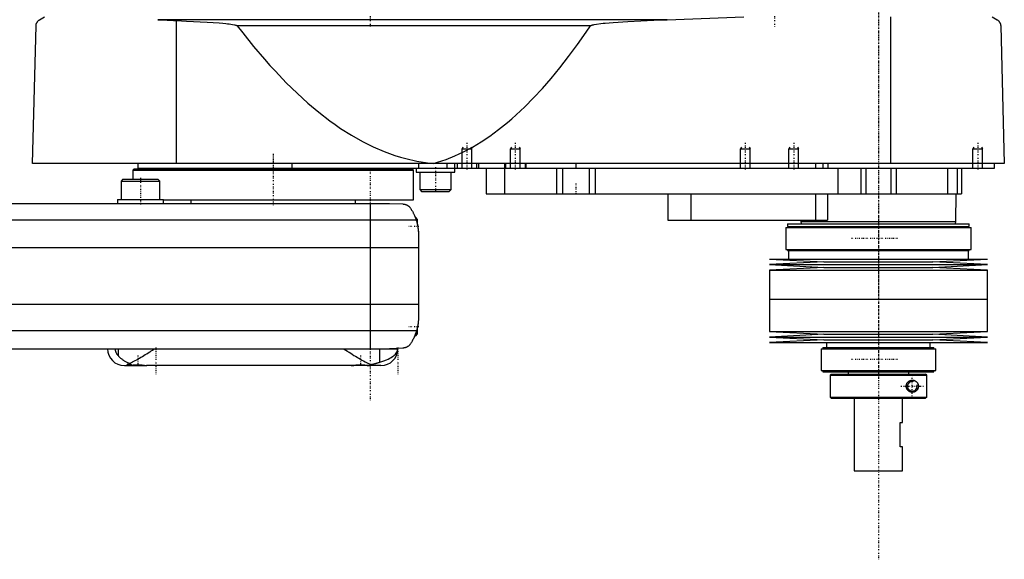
# Model space of a CAD drawing. Extents: x -174 to 502, y -147 to 655.
# Tile 2 of 4: x 95 to 502, y -147 to 76. Entities that reach past the tile are written whole.
import ezdxf

# ---------------------------------------------------------------- set-up
doc = ezdxf.new("R2010")
doc.units = 0
doc.linetypes.add('CENTER', pattern=[1.5, 0.45, -0.5, 0.05, -0.5])
for name, color, linetype in [('AM_0', 7, 'CONTINUOUS'), ('AM_10', 7, 'CONTINUOUS'), ('AM_7', 7, 'CENTER')]:
    doc.layers.add(name, color=color, linetype=linetype)

msp = doc.modelspace()

# ---------------------------------------------------------------- linework, layer by layer
at = {"layer": 'AM_0', "color": 7, "linetype": 'CONTINUOUS'}
for p, q in [((100.5, 16.5), (102, 73.35)), ((103.5, 75.85), (105.5, 77.05)), ((362.76, 75.85), (152.3, 75.85)), ((160, 16.5), (160, 75.49)), ((331.04, 73.35), (185.14, 73.35)), ((362.76, 75.85), (394.4, 77.05)), ((455.15, 16.5), (455.15, 77.05)), ((497, 77.05), (499, 75.85)), ((500.5, 73.35), (502, 16.5)), ((502, 16.5), (100.5, 16.5)), ((144, 16.5), (144, 14.5)), ((207.66, 16.5), (207.66, 14.5)), ((260.01, 16.5), (260.01, 14.5)), ((271.73, 16.5), (271.73, 14.5)), ((275, 12.9), (275, 16.5)), ((276, 16.5), (276, 14.5)), ((284, 16.5), (284, 14.5)), ((284.75, 16.5), (284.75, 14.5)), ((295.5, 16.5), (295.5, 14.5)), ((296, 16.5), (296, 14.5)), ((304, 16.5), (304, 14.5)), ((304.35, 16.5), (304.35, 14.5)), ((325, 16.5), (325, 14.5)), ((424, 16.5), (424, 14.5)), ((427, 16.5), (427, 14.5)), ((429.15, 16.5), (429.15, 14.5)), ((498, 14.5), (498, 16.5)), ((142.5, 14.2), (142, 13.7)), ((142, 13.7), (142, 10)), ((142, 13.7), (258, 13.7)), ((142.5, 14.2), (257.5, 14.2)), ((144, 14.5), (498, 14.5)), ((165.75, 14.5), (165.75, 14.2)), ((234.25, 14.2), (234.25, 14.5)), ((258, 13.7), (257.5, 14.2)), ((258, 1.5), (258, 13.7)), ((259, 14.5), (259, 12.9)), ((259, 12.9), (275, 12.9)), ((260.5, 12.9), (260.5, 5.7)), ((273.5, 5.7), (273.5, 12.9)), ((288, 14.5), (288, 4)), ((295.51, 14.5), (295.51, 4)), ((317, 14.5), (317, 4)), ((319.48, 14.5), (319.48, 4)), ((330.52, 14.5), (330.52, 4)), ((333, 14.5), (333, 4)), ((433.21, 14.5), (433.21, 4)), ((442.7, 14.5), (442.7, 4)), ((444.81, 14.5), (444.81, 4)), ((455.19, 14.5), (455.19, 4)), ((457.3, 14.5), (457.3, 4)), ((478.5, 14.5), (478.5, 4)), ((482.5, 14.5), (482.5, 4)), ((484.3, 14.5), (484.3, 4)), ((489.01, 14.51), (489, 14.5)), ((137.92, 10), (137.12, 9.2)), ((137.12, 9.2), (137.12, 1.6)), ((137.12, 9.2), (153.12, 9.2)), ((137.92, 10), (152.32, 10)), ((153.12, 9.2), (152.32, 10)), ((153.12, 1.6), (153.12, 9.2)), ((260.5, 5.7), (261.3, 4.9)), ((260.5, 5.7), (273.5, 5.7)), ((261.3, 4.9), (272.7, 4.9)), ((272.7, 4.9), (273.5, 5.7)), ((-58, 0), (248, 0)), ((135.62, 1.6), (135.62, 0)), ((135.62, 1.6), (154.62, 1.6)), ((154.62, 0), (154.62, 1.6)), ((154.62, 1.5), (258, 1.5)), ((166, 1.5), (166, 0)), ((234, 0), (234, 1.5)), ((240, 0), (240, -60)), ((248, 0), (253.58, -0.25)), ((288, 4), (484.3, 4)), ((363, 4), (363, -7)), ((372.56, 4), (372.56, -7)), ((424, 4), (424, -7)), ((429, 4), (429, -7)), ((482, -7.5), (482.18, 4)), ((-69.01, -6.81), (259.01, -6.81)), ((259, -6), (258.72, -6)), ((259.5, -6.5), (259, -6)), ((259, -6), (259, -6.79)), ((259.5, -6.5), (259.5, -8.59)), ((363, -7), (429, -7)), ((417.99, -7), (418, -7.5)), ((418, -7.5), (418.1, -8.5)), ((418, -7.5), (482, -7.5)), ((481.9, -8.5), (482, -7.5)), ((411.68, -10), (411.68, -19)), ((411.68, -10), (488.32, -10)), ((412.48, -8.5), (412.48, -9.5)), ((412.48, -8.5), (487.52, -8.5)), ((412.48, -9.5), (487.52, -9.5)), ((412.82, -9.5), (412.82, -10)), ((487.18, -10), (487.18, -9.5)), ((487.52, -9.5), (487.52, -8.5)), ((488.32, -19), (488.32, -10)), ((260, -13.03), (260, -46.97)), ((-70, -18.16), (260, -18.16)), ((411.68, -19), (488.32, -19)), ((412.48, -19), (412.48, -19.5)), ((412.48, -19.5), (487.52, -19.5)), ((412.82, -19.5), (412.82, -23)), ((487.18, -23), (487.18, -19.5)), ((487.52, -19.5), (487.52, -19)), ((405, -23), (427.5, -24.15)), ((405, -23), (495, -23)), ((427.5, -24.15), (405, -25.3)), ((427.5, -24.15), (472.5, -24.15)), ((472.5, -24.15), (495, -23)), ((495, -25.3), (472.5, -24.15)), ((405, -25.3), (427.5, -26.45)), ((405, -25.3), (495, -25.3)), ((427.5, -26.45), (405, -27.6)), ((405, -27.6), (405, -39.5)), ((405, -27.6), (495, -27.6)), ((427.5, -26.45), (472.5, -26.45)), ((472.5, -26.45), (495, -25.3)), ((495, -27.6), (472.5, -26.45)), ((495, -39.5), (495, -27.6)), ((405, -39.5), (495, -39.5)), ((405, -39.5), (405, -52.9)), ((405, -39.5), (495, -39.5)), ((495, -52.9), (495, -39.5)), ((-70, -41.62), (260, -41.62)), ((-69.24, -52.43), (259.24, -52.43)), ((259.5, -51.41), (259.5, -54)), ((258.53, -54.5), (259, -54.5)), ((259, -53.21), (259, -54.5)), ((259, -54.5), (259.5, -54)), ((405, -52.9), (427.5, -54.05)), ((405, -52.9), (495, -52.9)), ((427.5, -54.05), (405, -55.2)), ((405, -55.2), (427.5, -56.35)), ((405, -55.2), (495, -55.2)), ((427.5, -56.35), (405, -57.5)), ((427.5, -54.05), (472.5, -54.05)), ((427.5, -56.35), (472.5, -56.35)), ((472.5, -54.05), (495, -52.9)), ((495, -55.2), (472.5, -54.05)), ((472.5, -56.35), (495, -55.2)), ((495, -57.5), (472.5, -56.35)), ((-58, -60), (251.5, -60)), ((136.02, -63.01), (136.02, -60)), ((243.98, -65.57), (243.98, -60)), ((253.58, -59.75), (248, -60)), ((405, -57.5), (495, -57.5)), ((426.3, -60), (426.3, -69)), ((426.3, -60), (473.7, -60)), ((427.1, -59.5), (427.1, -60)), ((427.1, -59.5), (472.9, -59.5)), ((428.6, -57.5), (428.6, -59.5)), ((471.4, -59.5), (471.4, -57.5)), ((472.9, -60), (472.9, -59.5)), ((473.7, -69), (473.7, -60)), ((138.5, -67), (147.6, -67)), ((140, -66.38), (140, -66.6)), ((140, -66.6), (140.4, -67)), ((140, -66.6), (141.02, -66.6)), ((147.6, -67), (147.61, -66.99)), ((244.5, -67), (147.6, -67)), ((232.39, -66.99), (232.4, -67)), ((239.6, -67), (239.66, -66.94)), ((426.3, -69), (473.7, -69)), ((427.1, -69), (427.1, -69.5)), ((472.9, -69.5), (472.9, -69)), ((427.1, -69.5), (472.9, -69.5)), ((430.5, -70.5), (430, -71)), ((430, -71), (430, -80)), ((430, -71), (469.99, -71)), ((430.5, -70.5), (469.49, -70.5)), ((437.5, -69.5), (437.5, -70.5)), ((462.5, -70.5), (462.5, -69.5)), ((469.99, -71), (469.49, -70.5)), ((469.99, -80), (469.99, -71)), ((430, -80), (430.5, -80.5)), ((430, -80), (469.99, -80)), ((430.5, -80.5), (469.49, -80.5)), ((440, -80.5), (440, -110.5)), ((460, -90.5), (460, -80.5)), ((469.99, -80), (469.49, -80.5)), ((459, -100.5), (459, -90.5)), ((459, -90.5), (460, -90.5)), ((460, -100.5), (459, -100.5)), ((460, -110.5), (460, -100.5)), ((440, -110.5), (460, -110.5))]:
    msp.add_line(p, q, dxfattribs=at)
for points in [[(102, 73.35, 0), (102, 73.35, 0), (102, 73.36, 0), (102, 73.37, 0), (102, 73.38, 0), (102, 73.38, 0), (102, 73.39, 0), (102, 73.4, 0), (102, 73.41, 0), (102, 73.42, 0), (102, 73.43, 0), (102, 73.43, 0), (102, 73.44, 0), (102, 73.45, 0), (102.01, 73.46, 0), (102.01, 73.47, 0), (102.01, 73.47, 0), (102.01, 73.48, 0), (102.01, 73.49, 0), (102.01, 73.49, 0), (102.01, 73.5, 0), (102.01, 73.51, 0), (102.01, 73.52, 0), (102.01, 73.54, 0), (102.02, 73.59, 0), (102.02, 73.65, 0), (102.03, 73.7, 0), (102.04, 73.74, 0), (102.05, 73.79, 0), (102.05, 73.81, 0), (102.06, 73.84, 0), (102.06, 73.88, 0), (102.07, 73.92, 0), (102.08, 73.96, 0), (102.09, 74, 0), (102.1, 74.03, 0), (102.11, 74.05, 0), (102.11, 74.07, 0), (102.12, 74.11, 0), (102.13, 74.14, 0), (102.14, 74.16, 0), (102.14, 74.17, 0), (102.16, 74.21, 0), (102.17, 74.24, 0), (102.17, 74.26, 0), (102.18, 74.27, 0), (102.19, 74.31, 0), (102.2, 74.34, 0), (102.25, 74.44, 0), (102.32, 74.61, 0), (102.4, 74.76, 0), (102.48, 74.89, 0), (102.57, 75.01, 0), (102.61, 75.06, 0), (102.65, 75.12, 0), (102.74, 75.22, 0), (102.83, 75.32, 0), (102.93, 75.42, 0), (103.02, 75.51, 0), (103.12, 75.59, 0), (103.18, 75.63, 0), (103.23, 75.67, 0), (103.33, 75.75, 0), (103.44, 75.82, 0), (103.5, 75.85, 0)], [(152.3, 75.85, 0), (153.62, 75.75, 0), (156.22, 75.59, 0), (158.77, 75.5, 0), (160, 75.49, 0)], [(160, 75.49, 0), (164.12, 75.31, 0), (172.73, 74.85, 0), (177.71, 74.5, 0), (179.1, 74.38, 0), (180.47, 74.24, 0), (181.15, 74.17, 0), (181.81, 74.09, 0), (183.13, 73.91, 0), (183.95, 73.76, 0), (184.18, 73.71, 0), (184.41, 73.65, 0), (184.52, 73.62, 0), (184.63, 73.59, 0), (184.76, 73.55, 0), (184.79, 73.54, 0), (184.83, 73.52, 0), (184.84, 73.52, 0), (184.86, 73.51, 0), (184.9, 73.5, 0), (184.93, 73.48, 0), (184.96, 73.47, 0), (185, 73.45, 0), (185.03, 73.43, 0), (185.05, 73.42, 0), (185.07, 73.41, 0), (185.08, 73.4, 0), (185.09, 73.39, 0), (185.09, 73.39, 0), (185.1, 73.39, 0), (185.1, 73.39, 0), (185.11, 73.38, 0), (185.11, 73.38, 0), (185.12, 73.37, 0), (185.12, 73.37, 0), (185.12, 73.37, 0), (185.13, 73.36, 0), (185.13, 73.36, 0), (185.13, 73.36, 0), (185.14, 73.35, 0), (185.14, 73.35, 0)], [(185.14, 73.35, 0), (187.39, 70.43, 0), (191.88, 64.83, 0), (196.37, 59.53, 0), (198.61, 56.99, 0), (200.86, 54.53, 0), (205.35, 49.84, 0), (209.84, 45.46, 0), (214.33, 41.38, 0), (218.83, 37.61, 0), (223.32, 34.15, 0), (225.56, 32.53, 0), (227.81, 30.99, 0), (232.3, 28.14, 0), (236.8, 25.59, 0), (241.29, 23.35, 0), (245.78, 21.42, 0), (250.27, 19.79, 0), (252.52, 19.09, 0), (254.77, 18.47, 0), (259.26, 17.45, 0), (263.75, 16.74, 0), (266, 16.5, 0)], [(266, 16.5, 0), (267.81, 17, 0), (271.42, 18.17, 0), (275.04, 19.6, 0), (276.84, 20.41, 0), (278.65, 21.27, 0), (282.26, 23.19, 0), (285.88, 25.36, 0), (289.49, 27.78, 0), (293.11, 30.44, 0), (296.72, 33.35, 0), (298.53, 34.9, 0), (300.33, 36.51, 0), (303.95, 39.92, 0), (307.56, 43.57, 0), (311.17, 47.47, 0), (314.79, 51.62, 0), (318.4, 56.02, 0), (320.21, 58.31, 0), (322.01, 60.66, 0), (325.62, 65.55, 0), (329.24, 70.69, 0), (331.04, 73.35, 0)], [(331.04, 73.35, 0), (331.05, 73.35, 0), (331.05, 73.36, 0), (331.06, 73.37, 0), (331.06, 73.37, 0), (331.06, 73.37, 0), (331.07, 73.38, 0), (331.07, 73.38, 0), (331.08, 73.39, 0), (331.09, 73.39, 0), (331.09, 73.4, 0), (331.09, 73.4, 0), (331.1, 73.4, 0), (331.1, 73.41, 0), (331.11, 73.41, 0), (331.13, 73.43, 0), (331.15, 73.44, 0), (331.17, 73.45, 0), (331.22, 73.48, 0), (331.26, 73.5, 0), (331.3, 73.52, 0), (331.35, 73.54, 0), (331.4, 73.56, 0), (331.42, 73.57, 0), (331.44, 73.57, 0), (331.49, 73.59, 0), (331.54, 73.61, 0), (331.69, 73.65, 0), (331.83, 73.69, 0), (331.96, 73.73, 0), (332.24, 73.79, 0), (332.52, 73.85, 0), (333.54, 74.02, 0), (335.34, 74.26, 0), (336.23, 74.36, 0), (337.11, 74.45, 0), (338.78, 74.6, 0), (340.47, 74.74, 0), (346.52, 75.14, 0), (357.28, 75.66, 0), (362.76, 75.85, 0)], [(499, 75.85, 0), (499.06, 75.82, 0), (499.17, 75.75, 0), (499.27, 75.67, 0), (499.33, 75.63, 0), (499.38, 75.59, 0), (499.48, 75.51, 0), (499.58, 75.41, 0), (499.67, 75.32, 0), (499.77, 75.22, 0), (499.86, 75.11, 0), (499.9, 75.06, 0), (499.94, 75, 0), (500.02, 74.88, 0), (500.1, 74.75, 0), (500.18, 74.59, 0), (500.26, 74.43, 0), (500.3, 74.32, 0), (500.32, 74.29, 0), (500.33, 74.26, 0), (500.33, 74.24, 0), (500.34, 74.22, 0), (500.35, 74.19, 0), (500.36, 74.16, 0), (500.37, 74.14, 0), (500.37, 74.12, 0), (500.38, 74.09, 0), (500.39, 74.05, 0), (500.4, 74.04, 0), (500.4, 74.02, 0), (500.41, 73.98, 0), (500.42, 73.94, 0), (500.43, 73.9, 0), (500.44, 73.86, 0), (500.45, 73.82, 0), (500.45, 73.8, 0), (500.46, 73.78, 0), (500.46, 73.73, 0), (500.47, 73.68, 0), (500.48, 73.63, 0), (500.48, 73.58, 0), (500.49, 73.53, 0), (500.49, 73.51, 0), (500.49, 73.48, 0), (500.5, 73.43, 0), (500.5, 73.4, 0), (500.5, 73.39, 0), (500.5, 73.38, 0), (500.5, 73.38, 0), (500.5, 73.37, 0), (500.5, 73.36, 0), (500.5, 73.35, 0), (500.5, 73.35, 0)], [(253.58, -0.25, 0), (253.6, -0.25, 0), (253.63, -0.26, 0), (253.66, -0.26, 0), (253.67, -0.26, 0), (253.69, -0.26, 0), (253.72, -0.26, 0), (253.75, -0.27, 0), (253.77, -0.27, 0), (253.8, -0.27, 0), (253.83, -0.27, 0), (253.85, -0.28, 0), (253.86, -0.28, 0), (253.89, -0.28, 0), (253.92, -0.28, 0), (253.95, -0.29, 0), (253.98, -0.29, 0), (254.01, -0.3, 0), (254.02, -0.3, 0), (254.04, -0.3, 0), (254.06, -0.31, 0), (254.09, -0.31, 0), (254.11, -0.31, 0), (254.12, -0.32, 0), (254.15, -0.32, 0), (254.17, -0.33, 0), (254.19, -0.33, 0), (254.2, -0.33, 0), (254.23, -0.34, 0), (254.26, -0.34, 0), (254.28, -0.35, 0), (254.31, -0.35, 0), (254.34, -0.36, 0), (254.35, -0.36, 0), (254.36, -0.37, 0), (254.39, -0.37, 0), (254.41, -0.38, 0), (254.5, -0.4, 0), (254.65, -0.45, 0), (254.81, -0.51, 0), (254.96, -0.57, 0), (255.04, -0.6, 0), (255.12, -0.64, 0), (255.27, -0.72, 0), (255.43, -0.81, 0), (255.6, -0.91, 0), (255.76, -1.02, 0), (255.92, -1.15, 0), (256, -1.21, 0), (256.08, -1.29, 0), (256.24, -1.44, 0), (256.4, -1.6, 0), (256.48, -1.69, 0)], [(256.48, -1.69, 0), (256.55, -1.8, 0), (256.7, -2.02, 0), (256.85, -2.25, 0), (256.92, -2.37, 0), (257, -2.49, 0), (257.15, -2.74, 0), (257.3, -3, 0), (257.46, -3.27, 0), (257.61, -3.55, 0), (257.76, -3.83, 0), (257.83, -3.98, 0), (257.91, -4.12, 0), (258.05, -4.42, 0), (258.19, -4.72, 0), (258.33, -5.03, 0), (258.46, -5.34, 0), (258.59, -5.66, 0), (258.66, -5.83, 0), (258.72, -5.99, 0), (258.84, -6.32, 0), (258.95, -6.65, 0), (259.01, -6.81, 0)], [(258.32, -5, 0), (258.32, -5, 0), (258.32, -5.01, 0), (258.32, -5.02, 0), (258.33, -5.03, 0), (258.33, -5.04, 0), (258.34, -5.06, 0), (258.36, -5.09, 0), (258.37, -5.13, 0), (258.39, -5.18, 0), (258.42, -5.23, 0), (258.43, -5.26, 0), (258.44, -5.29, 0), (258.47, -5.35, 0), (258.49, -5.42, 0), (258.53, -5.49, 0), (258.56, -5.58, 0), (258.59, -5.66, 0), (258.61, -5.71, 0), (258.63, -5.75, 0), (258.66, -5.85, 0), (258.7, -5.95, 0), (258.72, -6, 0)], [(258.32, -5, 0), (258.32, -5, 0), (258.32, -5.01, 0), (258.32, -5.02, 0), (258.33, -5.03, 0), (258.33, -5.04, 0), (258.34, -5.06, 0), (258.36, -5.09, 0), (258.37, -5.13, 0), (258.39, -5.18, 0), (258.42, -5.23, 0), (258.43, -5.26, 0), (258.44, -5.29, 0), (258.47, -5.35, 0), (258.49, -5.42, 0), (258.53, -5.49, 0), (258.56, -5.58, 0), (258.59, -5.66, 0), (258.61, -5.71, 0), (258.63, -5.75, 0), (258.66, -5.85, 0), (258.7, -5.95, 0), (258.72, -6, 0)], [(259.01, -6.81, 0), (259.06, -6.99, 0), (259.17, -7.33, 0), (259.27, -7.68, 0), (259.32, -7.85, 0), (259.36, -8.03, 0), (259.45, -8.37, 0), (259.53, -8.72, 0), (259.6, -9.07, 0), (259.67, -9.42, 0), (259.73, -9.77, 0), (259.76, -9.94, 0), (259.79, -10.12, 0), (259.83, -10.46, 0), (259.88, -10.81, 0), (259.91, -11.15, 0), (259.94, -11.5, 0), (259.96, -11.84, 0), (259.97, -12.01, 0), (259.98, -12.18, 0), (259.99, -12.52, 0), (260, -12.86, 0), (260, -13.03, 0)], [(259.5, -8.59, 0), (259.53, -8.72, 0), (259.59, -8.99, 0), (259.64, -9.26, 0), (259.67, -9.4, 0), (259.69, -9.53, 0), (259.74, -9.8, 0), (259.78, -10.07, 0), (259.82, -10.34, 0), (259.85, -10.62, 0), (259.88, -10.89, 0), (259.9, -11.02, 0), (259.91, -11.15, 0), (259.93, -11.42, 0), (259.95, -11.67, 0), (259.97, -11.91, 0), (259.98, -12.14, 0), (259.99, -12.36, 0), (259.99, -12.47, 0), (259.99, -12.57, 0), (260, -12.76, 0), (260, -12.94, 0), (260, -13.03, 0)], [(259.5, -8.59, 0), (259.53, -8.72, 0), (259.59, -8.99, 0), (259.64, -9.26, 0), (259.67, -9.4, 0), (259.69, -9.53, 0), (259.74, -9.8, 0), (259.78, -10.07, 0), (259.82, -10.34, 0), (259.85, -10.62, 0), (259.88, -10.89, 0), (259.9, -11.02, 0), (259.91, -11.15, 0), (259.93, -11.42, 0), (259.95, -11.67, 0), (259.97, -11.91, 0), (259.98, -12.14, 0), (259.99, -12.36, 0), (259.99, -12.47, 0), (259.99, -12.57, 0), (260, -12.76, 0), (260, -12.94, 0), (260, -13.03, 0)], [(260, -46.97, 0), (260, -47.12, 0), (259.99, -47.42, 0), (259.99, -47.73, 0), (259.98, -47.88, 0), (259.97, -48.03, 0), (259.95, -48.33, 0), (259.93, -48.63, 0), (259.9, -48.92, 0), (259.87, -49.22, 0), (259.84, -49.52, 0), (259.82, -49.68, 0), (259.79, -49.83, 0), (259.75, -50.13, 0), (259.7, -50.44, 0), (259.64, -50.74, 0), (259.58, -51.05, 0), (259.51, -51.35, 0), (259.48, -51.51, 0), (259.44, -51.66, 0), (259.37, -51.97, 0), (259.28, -52.27, 0), (259.24, -52.43, 0)], [(260, -46.97, 0), (260, -47.04, 0), (260, -47.19, 0), (260, -47.37, 0), (259.99, -47.46, 0), (259.99, -47.55, 0), (259.98, -47.75, 0), (259.98, -47.96, 0), (259.96, -48.18, 0), (259.95, -48.43, 0), (259.93, -48.68, 0), (259.91, -48.81, 0), (259.9, -48.95, 0), (259.87, -49.23, 0), (259.84, -49.51, 0), (259.8, -49.81, 0), (259.75, -50.1, 0), (259.7, -50.4, 0), (259.68, -50.54, 0), (259.65, -50.69, 0), (259.59, -50.98, 0), (259.53, -51.27, 0), (259.5, -51.41, 0)], [(260, -46.97, 0), (260, -47.04, 0), (260, -47.19, 0), (260, -47.37, 0), (259.99, -47.46, 0), (259.99, -47.55, 0), (259.98, -47.75, 0), (259.98, -47.96, 0), (259.96, -48.18, 0), (259.95, -48.43, 0), (259.93, -48.68, 0), (259.91, -48.81, 0), (259.9, -48.95, 0), (259.87, -49.23, 0), (259.84, -49.51, 0), (259.8, -49.81, 0), (259.75, -50.1, 0), (259.7, -50.4, 0), (259.68, -50.54, 0), (259.65, -50.69, 0), (259.59, -50.98, 0), (259.53, -51.27, 0), (259.5, -51.41, 0)], [(259.24, -52.43, 0), (259.18, -52.62, 0), (259.06, -53.02, 0), (258.94, -53.4, 0), (258.87, -53.6, 0), (258.8, -53.78, 0), (258.66, -54.16, 0), (258.52, -54.53, 0), (258.37, -54.89, 0), (258.21, -55.24, 0), (258.05, -55.58, 0), (257.97, -55.75, 0), (257.89, -55.91, 0), (257.72, -56.24, 0), (257.56, -56.55, 0), (257.39, -56.85, 0), (257.22, -57.14, 0), (257.05, -57.42, 0), (256.97, -57.56, 0), (256.88, -57.69, 0), (256.72, -57.95, 0), (256.55, -58.19, 0), (256.48, -58.31, 0)], [(258.53, -54.5, 0), (258.51, -54.55, 0), (258.47, -54.65, 0), (258.43, -54.75, 0), (258.41, -54.79, 0), (258.39, -54.84, 0), (258.35, -54.92, 0), (258.31, -55, 0), (258.28, -55.08, 0), (258.25, -55.15, 0), (258.22, -55.21, 0), (258.21, -55.24, 0), (258.2, -55.27, 0), (258.17, -55.32, 0), (258.15, -55.37, 0), (258.13, -55.4, 0), (258.12, -55.44, 0), (258.11, -55.46, 0), (258.1, -55.47, 0), (258.1, -55.48, 0), (258.09, -55.49, 0), (258.09, -55.5, 0), (258.09, -55.5, 0)], [(134.66, -60, 0), (134.66, -60.02, 0), (134.66, -60.06, 0), (134.66, -60.1, 0), (134.66, -60.12, 0), (134.66, -60.14, 0), (134.66, -60.18, 0), (134.67, -60.22, 0), (134.67, -60.26, 0), (134.67, -60.3, 0), (134.68, -60.34, 0), (134.68, -60.36, 0), (134.68, -60.38, 0), (134.68, -60.42, 0), (134.69, -60.46, 0), (134.69, -60.5, 0), (134.7, -60.53, 0), (134.71, -60.57, 0), (134.71, -60.59, 0), (134.71, -60.61, 0), (134.72, -60.65, 0), (134.73, -60.69, 0), (134.73, -60.7, 0), (134.73, -60.72, 0), (134.74, -60.76, 0), (134.75, -60.8, 0), (134.75, -60.81, 0), (134.76, -60.83, 0), (134.77, -60.87, 0), (134.78, -60.9, 0), (134.79, -60.94, 0), (134.79, -60.97, 0), (134.8, -61.01, 0), (134.81, -61.02, 0), (134.81, -61.04, 0), (134.83, -61.07, 0), (134.84, -61.11, 0), (134.85, -61.14, 0), (134.86, -61.17, 0), (134.87, -61.2, 0), (134.87, -61.22, 0), (134.88, -61.24, 0), (134.89, -61.27, 0), (134.9, -61.3, 0), (134.95, -61.4, 0), (135.02, -61.58, 0), (135.11, -61.75, 0), (135.15, -61.83, 0), (135.19, -61.91, 0), (135.28, -62.06, 0), (135.37, -62.2, 0), (135.47, -62.34, 0), (135.56, -62.47, 0), (135.66, -62.6, 0), (135.71, -62.66, 0), (135.77, -62.72, 0), (135.87, -62.84, 0), (135.97, -62.95, 0), (136.02, -63.01, 0)], [(140.59, -66.1, 0), (140.84, -65.98, 0), (141.37, -65.74, 0), (141.91, -65.47, 0), (142.18, -65.33, 0), (142.46, -65.19, 0), (143.02, -64.89, 0), (143.59, -64.57, 0), (144.17, -64.24, 0), (144.76, -63.9, 0), (145.35, -63.55, 0), (145.65, -63.37, 0), (145.95, -63.19, 0), (146.55, -62.82, 0), (147.15, -62.45, 0), (147.75, -62.07, 0), (148.35, -61.69, 0), (148.95, -61.31, 0), (149.25, -61.12, 0), (149.55, -60.93, 0), (150.13, -60.56, 0), (150.71, -60.18, 0), (151, -60, 0)], [(229, -60, 0), (229.32, -60.21, 0), (229.97, -60.62, 0), (230.64, -61.05, 0), (230.97, -61.26, 0), (231.31, -61.47, 0), (231.98, -61.9, 0), (232.66, -62.33, 0), (233.33, -62.75, 0), (234.01, -63.16, 0), (234.68, -63.57, 0), (235.01, -63.77, 0), (235.35, -63.96, 0), (236, -64.34, 0), (236.65, -64.71, 0), (237.29, -65.06, 0), (237.91, -65.38, 0), (238.52, -65.69, 0), (238.82, -65.83, 0), (239.11, -65.96, 0), (239.69, -66.22, 0), (240.25, -66.44, 0), (240.54, -66.54, 0)], [(243.98, -65.57, 0), (244.41, -65.45, 0), (245.25, -65.18, 0), (246.04, -64.89, 0), (246.41, -64.75, 0), (246.78, -64.6, 0), (247.46, -64.29, 0), (248.09, -63.97, 0), (248.67, -63.63, 0), (249.2, -63.29, 0), (249.67, -62.94, 0), (249.89, -62.76, 0), (250.09, -62.58, 0), (250.46, -62.21, 0), (250.77, -61.84, 0), (251.03, -61.45, 0), (251.21, -61.1, 0), (251.32, -60.78, 0), (251.36, -60.64, 0), (251.37, -60.62, 0), (251.38, -60.57, 0), (251.39, -60.53, 0), (251.39, -60.51, 0), (251.39, -60.49, 0), (251.4, -60.45, 0), (251.41, -60.42, 0), (251.41, -60.38, 0), (251.42, -60.34, 0), (251.42, -60.31, 0), (251.42, -60.29, 0), (251.43, -60.28, 0), (251.43, -60.25, 0), (251.43, -60.21, 0), (251.43, -60.2, 0), (251.43, -60.19, 0), (251.43, -60.19, 0), (251.44, -60.18, 0), (251.44, -60.18, 0), (251.44, -60.18, 0), (251.44, -60.17, 0), (251.44, -60.16, 0), (251.44, -60.16, 0), (251.44, -60.15, 0), (251.44, -60.15, 0), (251.44, -60.15, 0), (251.44, -60.14, 0), (251.44, -60.14, 0), (251.44, -60.13, 0), (251.44, -60.13, 0), (251.44, -60.12, 0), (251.44, -60.12, 0), (251.44, -60.12, 0), (251.44, -60.11, 0), (251.44, -60.11, 0), (251.44, -60.11, 0), (251.44, -60.1, 0), (251.44, -60.1, 0), (251.44, -60.09, 0), (251.44, -60.09, 0), (251.44, -60.09, 0), (251.44, -60.08, 0), (251.44, -60.08, 0), (251.44, -60.07, 0), (251.44, -60.06, 0), (251.44, -60.06, 0), (251.44, -60.06, 0), (251.44, -60.05, 0), (251.44, -60.05, 0), (251.44, -60.04, 0), (251.44, -60.03, 0), (251.44, -60.03, 0), (251.44, -60.02, 0), (251.44, -60.02, 0), (251.44, -60.02, 0), (251.44, -60.01, 0), (251.44, -60, 0), (251.44, -60, 0)], [(256.48, -58.31, 0), (256.4, -58.39, 0), (256.26, -58.55, 0), (256.11, -58.69, 0), (256.03, -58.76, 0), (255.95, -58.83, 0), (255.8, -58.95, 0), (255.65, -59.06, 0), (255.49, -59.16, 0), (255.34, -59.25, 0), (255.19, -59.33, 0), (255.11, -59.37, 0), (255.03, -59.4, 0), (254.88, -59.46, 0), (254.74, -59.52, 0), (254.58, -59.57, 0), (254.49, -59.6, 0), (254.46, -59.61, 0), (254.43, -59.61, 0), (254.42, -59.62, 0), (254.41, -59.62, 0), (254.38, -59.63, 0), (254.35, -59.64, 0), (254.32, -59.64, 0), (254.29, -59.65, 0), (254.26, -59.66, 0), (254.25, -59.66, 0), (254.24, -59.66, 0), (254.21, -59.67, 0), (254.18, -59.67, 0), (254.16, -59.68, 0), (254.15, -59.68, 0), (254.12, -59.69, 0), (254.08, -59.69, 0), (254.07, -59.69, 0), (254.05, -59.7, 0), (254.02, -59.7, 0), (253.99, -59.71, 0), (253.96, -59.71, 0), (253.93, -59.71, 0), (253.9, -59.72, 0), (253.88, -59.72, 0), (253.86, -59.72, 0), (253.83, -59.73, 0), (253.8, -59.73, 0), (253.76, -59.73, 0), (253.73, -59.74, 0), (253.7, -59.74, 0), (253.68, -59.74, 0), (253.66, -59.74, 0), (253.63, -59.74, 0), (253.6, -59.75, 0), (253.58, -59.75, 0)], [(136.02, -63.01, 0), (136.12, -63.1, 0), (136.31, -63.3, 0), (136.51, -63.5, 0), (136.62, -63.59, 0), (136.72, -63.69, 0), (136.94, -63.88, 0), (137.17, -64.07, 0), (137.41, -64.26, 0), (137.65, -64.45, 0), (137.91, -64.63, 0), (138.04, -64.72, 0), (138.17, -64.81, 0), (138.43, -64.99, 0), (138.71, -65.16, 0), (138.98, -65.32, 0), (139.26, -65.48, 0), (139.55, -65.63, 0), (139.7, -65.7, 0), (139.84, -65.77, 0), (140.14, -65.91, 0), (140.44, -66.04, 0), (140.59, -66.1, 0)], [(139.7, -66.44, 0), (139.7, -66.42, 0), (139.72, -66.4, 0), (139.75, -66.38, 0), (139.77, -66.38, 0), (139.79, -66.37, 0), (139.85, -66.37, 0), (139.92, -66.37, 0), (140.01, -66.38, 0), (140.11, -66.39, 0), (140.22, -66.41, 0), (140.28, -66.43, 0), (140.34, -66.44, 0), (140.48, -66.47, 0), (140.63, -66.51, 0), (140.79, -66.54, 0), (140.96, -66.59, 0), (141.14, -66.63, 0), (141.24, -66.65, 0), (141.33, -66.67, 0), (141.53, -66.72, 0), (141.74, -66.76, 0), (141.85, -66.78, 0)], [(140.16, -66.76, 0), (140.13, -66.75, 0), (140.08, -66.73, 0), (140.04, -66.71, 0), (140.02, -66.7, 0), (140, -66.69, 0), (139.96, -66.67, 0), (139.92, -66.65, 0), (139.89, -66.63, 0), (139.86, -66.61, 0), (139.83, -66.59, 0), (139.82, -66.58, 0), (139.8, -66.57, 0), (139.78, -66.55, 0), (139.76, -66.53, 0), (139.74, -66.52, 0), (139.73, -66.5, 0), (139.72, -66.48, 0), (139.71, -66.48, 0), (139.71, -66.47, 0), (139.7, -66.45, 0), (139.7, -66.44, 0), (139.7, -66.44, 0)], [(140.59, -66.1, 0), (140.62, -66.12, 0), (140.69, -66.17, 0), (140.75, -66.22, 0), (140.79, -66.25, 0), (140.82, -66.27, 0), (140.89, -66.31, 0), (140.96, -66.36, 0), (141.03, -66.4, 0), (141.1, -66.44, 0), (141.17, -66.48, 0), (141.2, -66.5, 0), (141.24, -66.52, 0), (141.31, -66.56, 0), (141.38, -66.59, 0), (141.45, -66.63, 0), (141.52, -66.66, 0), (141.59, -66.69, 0), (141.63, -66.7, 0), (141.67, -66.72, 0), (141.74, -66.75, 0), (141.81, -66.77, 0), (141.85, -66.78, 0)], [(141.85, -66.78, 0), (141.87, -66.78, 0), (141.93, -66.77, 0), (141.99, -66.76, 0), (142.02, -66.76, 0), (142.05, -66.76, 0), (142.1, -66.75, 0), (142.16, -66.74, 0), (142.22, -66.73, 0), (142.28, -66.73, 0), (142.34, -66.72, 0), (142.37, -66.71, 0), (142.4, -66.71, 0), (142.46, -66.7, 0), (142.52, -66.7, 0), (142.58, -66.69, 0), (142.65, -66.68, 0), (142.71, -66.68, 0), (142.74, -66.67, 0), (142.77, -66.67, 0), (142.83, -66.67, 0), (142.9, -66.66, 0), (142.93, -66.66, 0), (142.96, -66.65, 0), (143.02, -66.65, 0), (143.08, -66.64, 0), (143.12, -66.64, 0), (143.15, -66.64, 0), (143.21, -66.64, 0), (143.27, -66.63, 0), (143.34, -66.63, 0), (143.4, -66.63, 0), (143.47, -66.62, 0), (143.5, -66.62, 0), (143.53, -66.62, 0), (143.59, -66.62, 0), (143.65, -66.62, 0), (143.72, -66.61, 0), (143.78, -66.61, 0), (143.84, -66.61, 0), (143.87, -66.61, 0), (143.91, -66.61, 0), (143.97, -66.61, 0), (144.03, -66.61, 0), (144.09, -66.61, 0), (144.15, -66.61, 0), (144.22, -66.61, 0), (144.25, -66.61, 0), (144.28, -66.61, 0), (144.34, -66.62, 0), (144.41, -66.62, 0), (144.47, -66.62, 0), (144.53, -66.62, 0), (144.6, -66.63, 0), (144.63, -66.63, 0), (144.66, -66.63, 0), (144.72, -66.63, 0), (144.79, -66.64, 0), (144.85, -66.64, 0), (144.91, -66.64, 0), (144.98, -66.65, 0), (145.01, -66.65, 0), (145.04, -66.65, 0), (145.1, -66.66, 0), (145.16, -66.67, 0), (145.2, -66.67, 0), (145.23, -66.67, 0), (145.29, -66.68, 0), (145.35, -66.68, 0), (145.38, -66.69, 0), (145.41, -66.69, 0), (145.47, -66.7, 0), (145.54, -66.7, 0), (145.6, -66.71, 0), (145.66, -66.72, 0), (145.72, -66.73, 0), (145.75, -66.73, 0), (145.78, -66.73, 0), (145.84, -66.74, 0), (145.89, -66.75, 0), (145.95, -66.76, 0), (146.01, -66.76, 0), (146.07, -66.77, 0), (146.1, -66.78, 0), (146.12, -66.78, 0), (146.18, -66.79, 0), (146.24, -66.8, 0), (146.29, -66.81, 0), (146.34, -66.81, 0), (146.4, -66.82, 0), (146.42, -66.83, 0), (146.45, -66.83, 0), (146.5, -66.84, 0), (146.56, -66.85, 0), (146.61, -66.85, 0), (146.66, -66.86, 0), (146.71, -66.87, 0), (146.73, -66.87, 0), (146.76, -66.88, 0), (146.8, -66.89, 0), (146.85, -66.89, 0), (146.9, -66.9, 0), (146.94, -66.91, 0), (146.99, -66.91, 0), (147.01, -66.92, 0), (147.03, -66.92, 0), (147.08, -66.93, 0), (147.12, -66.93, 0), (147.14, -66.94, 0), (147.16, -66.94, 0), (147.2, -66.95, 0), (147.25, -66.95, 0), (147.27, -66.95, 0), (147.29, -66.96, 0), (147.33, -66.96, 0), (147.37, -66.97, 0), (147.41, -66.97, 0), (147.44, -66.98, 0), (147.48, -66.98, 0), (147.5, -66.98, 0), (147.52, -66.98, 0), (147.56, -66.99, 0), (147.59, -66.99, 0), (147.63, -66.99, 0), (147.66, -67, 0), (147.7, -67, 0), (147.71, -67, 0), (147.73, -67, 0), (147.76, -67, 0), (147.79, -67, 0), (147.81, -67, 0)], [(232.19, -67, 0), (232.21, -67, 0), (232.25, -67, 0), (232.29, -67, 0), (232.31, -67, 0), (232.33, -67, 0), (232.37, -66.99, 0), (232.42, -66.99, 0), (232.46, -66.99, 0), (232.51, -66.98, 0), (232.55, -66.98, 0), (232.58, -66.97, 0), (232.6, -66.97, 0), (232.65, -66.97, 0), (232.7, -66.96, 0), (232.75, -66.95, 0), (232.8, -66.95, 0), (232.85, -66.94, 0), (232.88, -66.93, 0), (232.9, -66.93, 0), (232.96, -66.92, 0), (233.01, -66.91, 0), (233.04, -66.91, 0), (233.06, -66.91, 0), (233.12, -66.9, 0), (233.18, -66.89, 0), (233.21, -66.88, 0), (233.24, -66.88, 0), (233.3, -66.87, 0), (233.36, -66.86, 0), (233.42, -66.85, 0), (233.48, -66.84, 0), (233.55, -66.83, 0), (233.58, -66.83, 0), (233.61, -66.82, 0), (233.68, -66.81, 0), (233.75, -66.8, 0), (233.82, -66.79, 0), (233.88, -66.78, 0), (233.95, -66.77, 0), (233.99, -66.76, 0), (234.02, -66.76, 0), (234.1, -66.75, 0), (234.17, -66.74, 0), (234.24, -66.73, 0), (234.31, -66.72, 0), (234.39, -66.71, 0), (234.42, -66.71, 0), (234.46, -66.7, 0), (234.54, -66.7, 0), (234.61, -66.69, 0), (234.69, -66.68, 0), (234.76, -66.67, 0), (234.84, -66.66, 0), (234.88, -66.66, 0), (234.92, -66.66, 0), (234.99, -66.65, 0), (235.07, -66.65, 0), (235.15, -66.64, 0), (235.23, -66.64, 0), (235.3, -66.63, 0), (235.34, -66.63, 0), (235.38, -66.63, 0), (235.46, -66.62, 0), (235.54, -66.62, 0), (235.58, -66.62, 0), (235.62, -66.62, 0), (235.69, -66.62, 0), (235.77, -66.61, 0), (235.81, -66.61, 0), (235.85, -66.61, 0), (235.92, -66.61, 0), (236, -66.61, 0), (236.08, -66.61, 0), (236.15, -66.61, 0), (236.23, -66.61, 0), (236.27, -66.61, 0), (236.31, -66.62, 0), (236.38, -66.62, 0), (236.46, -66.62, 0), (236.54, -66.62, 0), (236.62, -66.63, 0), (236.69, -66.63, 0), (236.73, -66.63, 0), (236.77, -66.64, 0), (236.85, -66.64, 0), (236.93, -66.65, 0), (237, -66.65, 0), (237.08, -66.66, 0), (237.16, -66.66, 0), (237.2, -66.67, 0), (237.24, -66.67, 0), (237.31, -66.68, 0), (237.39, -66.69, 0), (237.46, -66.7, 0), (237.54, -66.7, 0), (237.61, -66.71, 0), (237.65, -66.72, 0), (237.69, -66.72, 0), (237.76, -66.73, 0), (237.83, -66.74, 0), (237.9, -66.75, 0), (237.97, -66.76, 0), (238.05, -66.77, 0), (238.08, -66.77, 0), (238.12, -66.78, 0), (238.18, -66.79, 0), (238.25, -66.8, 0), (238.29, -66.8, 0), (238.32, -66.81, 0), (238.39, -66.82, 0), (238.45, -66.83, 0), (238.48, -66.84, 0), (238.51, -66.84, 0), (238.58, -66.85, 0), (238.64, -66.86, 0), (238.7, -66.87, 0), (238.76, -66.88, 0), (238.82, -66.89, 0), (238.85, -66.89, 0), (238.88, -66.9, 0), (238.93, -66.91, 0), (238.99, -66.91, 0), (239.04, -66.92, 0), (239.1, -66.93, 0), (239.15, -66.94, 0), (239.17, -66.94, 0), (239.2, -66.95, 0), (239.25, -66.95, 0), (239.3, -66.96, 0), (239.33, -66.96, 0)], [(239.33, -66.96, 0), (239.36, -66.96, 0), (239.43, -66.95, 0), (239.5, -66.93, 0), (239.53, -66.92, 0), (239.57, -66.92, 0), (239.64, -66.9, 0), (239.7, -66.88, 0), (239.77, -66.87, 0), (239.84, -66.84, 0), (239.91, -66.82, 0), (239.94, -66.81, 0), (239.97, -66.8, 0), (240.04, -66.78, 0), (240.11, -66.75, 0), (240.18, -66.72, 0), (240.24, -66.69, 0), (240.31, -66.66, 0), (240.34, -66.65, 0), (240.38, -66.63, 0), (240.44, -66.6, 0), (240.51, -66.56, 0), (240.54, -66.54, 0)], [(239.33, -66.96, 0), (239.38, -66.96, 0), (239.48, -66.95, 0), (239.57, -66.95, 0), (239.62, -66.95, 0), (239.66, -66.94, 0), (239.74, -66.94, 0), (239.82, -66.94, 0), (239.89, -66.94, 0), (239.96, -66.93, 0), (240.02, -66.93, 0), (240.05, -66.93, 0), (240.08, -66.93, 0), (240.13, -66.93, 0), (240.17, -66.94, 0), (240.21, -66.94, 0), (240.24, -66.94, 0), (240.26, -66.94, 0), (240.27, -66.95, 0), (240.28, -66.95, 0), (240.29, -66.95, 0), (240.3, -66.96, 0), (240.3, -66.96, 0)], [(240.3, -66.96, 0), (240.3, -66.96, 0), (240.3, -66.97, 0), (240.29, -66.97, 0), (240.29, -66.97, 0), (240.29, -66.97, 0), (240.28, -66.97, 0), (240.27, -66.98, 0), (240.26, -66.98, 0), (240.25, -66.98, 0), (240.24, -66.99, 0), (240.23, -66.99, 0), (240.22, -66.99, 0), (240.21, -66.99, 0), (240.19, -66.99, 0), (240.17, -66.99, 0), (240.15, -67, 0), (240.12, -67, 0), (240.11, -67, 0), (240.1, -67, 0), (240.07, -67, 0), (240.04, -67, 0), (240.03, -67, 0)], [(240.54, -66.54, 0), (240.65, -66.52, 0), (240.88, -66.46, 0), (241.1, -66.41, 0), (241.21, -66.38, 0), (241.32, -66.35, 0), (241.53, -66.3, 0), (241.74, -66.24, 0), (241.95, -66.18, 0), (242.15, -66.12, 0), (242.34, -66.07, 0), (242.44, -66.04, 0), (242.53, -66.01, 0), (242.72, -65.95, 0), (242.9, -65.9, 0), (243.08, -65.84, 0), (243.26, -65.79, 0), (243.42, -65.74, 0), (243.51, -65.71, 0), (243.59, -65.69, 0), (243.75, -65.64, 0), (243.9, -65.6, 0), (243.98, -65.57, 0)], [(461.5, -75.5, 0), (461.5, -75.49, 0), (461.5, -75.46, 0), (461.5, -75.43, 0), (461.5, -75.41, 0), (461.5, -75.4, 0), (461.5, -75.37, 0), (461.5, -75.34, 0), (461.51, -75.31, 0), (461.51, -75.28, 0), (461.51, -75.26, 0), (461.51, -75.24, 0), (461.52, -75.23, 0), (461.52, -75.2, 0), (461.52, -75.17, 0), (461.53, -75.14, 0), (461.53, -75.11, 0), (461.54, -75.08, 0), (461.54, -75.07, 0), (461.54, -75.05, 0), (461.55, -75.02, 0), (461.55, -75, 0), (461.55, -74.98, 0), (461.56, -74.97, 0), (461.56, -74.94, 0), (461.57, -74.91, 0), (461.57, -74.9, 0), (461.58, -74.88, 0), (461.59, -74.85, 0), (461.59, -74.82, 0), (461.6, -74.8, 0), (461.61, -74.77, 0), (461.62, -74.74, 0), (461.62, -74.73, 0), (461.63, -74.71, 0), (461.64, -74.68, 0), (461.65, -74.66, 0), (461.66, -74.63, 0), (461.67, -74.6, 0), (461.68, -74.58, 0), (461.68, -74.56, 0), (461.69, -74.55, 0), (461.7, -74.52, 0), (461.71, -74.49, 0), (461.72, -74.47, 0), (461.73, -74.44, 0), (461.75, -74.42, 0), (461.75, -74.4, 0), (461.76, -74.39, 0), (461.77, -74.37, 0), (461.79, -74.34, 0), (461.8, -74.31, 0), (461.81, -74.29, 0), (461.83, -74.27, 0), (461.83, -74.25, 0), (461.84, -74.24, 0), (461.85, -74.22, 0), (461.87, -74.19, 0), (461.88, -74.17, 0), (461.9, -74.15, 0), (461.91, -74.12, 0), (461.92, -74.11, 0), (461.93, -74.1, 0), (461.94, -74.08, 0), (461.96, -74.05, 0), (461.97, -74.04, 0), (462.02, -73.98, 0), (462.12, -73.86, 0), (462.22, -73.75, 0), (462.33, -73.64, 0), (462.44, -73.54, 0), (462.56, -73.45, 0), (462.62, -73.41, 0), (462.69, -73.37, 0), (462.81, -73.3, 0), (462.94, -73.23, 0), (463.01, -73.21, 0), (463.07, -73.18, 0), (463.21, -73.13, 0), (463.34, -73.09, 0), (463.41, -73.07, 0), (463.47, -73.06, 0), (463.6, -73.03, 0), (463.73, -73.01, 0), (463.86, -73, 0), (463.98, -73, 0), (464.11, -73, 0), (464.17, -73.01, 0), (464.23, -73.01, 0), (464.35, -73.03, 0), (464.48, -73.05, 0), (464.6, -73.07, 0), (464.72, -73.11, 0), (464.84, -73.15, 0), (464.9, -73.17, 0), (464.96, -73.19, 0), (465.08, -73.24, 0), (465.19, -73.3, 0), (465.3, -73.37, 0), (465.41, -73.44, 0), (465.51, -73.51, 0), (465.56, -73.55, 0), (465.61, -73.59, 0), (465.71, -73.68, 0), (465.8, -73.77, 0), (465.89, -73.86, 0), (465.97, -73.97, 0), (466.06, -74.08, 0), (466.1, -74.14, 0), (466.13, -74.2, 0), (466.21, -74.33, 0), (466.25, -74.41, 0), (466.26, -74.43, 0), (466.27, -74.45, 0), (466.28, -74.46, 0), (466.28, -74.48, 0), (466.29, -74.5, 0), (466.3, -74.52, 0), (466.31, -74.55, 0), (466.32, -74.57, 0), (466.33, -74.6, 0), (466.34, -74.61, 0), (466.34, -74.62, 0), (466.35, -74.65, 0), (466.36, -74.67, 0), (466.37, -74.7, 0), (466.38, -74.72, 0), (466.38, -74.75, 0), (466.39, -74.76, 0), (466.39, -74.77, 0), (466.4, -74.8, 0), (466.41, -74.82, 0), (466.41, -74.85, 0), (466.42, -74.88, 0), (466.43, -74.9, 0), (466.43, -74.92, 0), (466.43, -74.93, 0), (466.44, -74.96, 0), (466.45, -74.98, 0), (466.45, -75, 0), (466.45, -75.01, 0), (466.46, -75.04, 0), (466.46, -75.07, 0), (466.46, -75.08, 0), (466.47, -75.09, 0), (466.47, -75.12, 0), (466.48, -75.15, 0), (466.48, -75.18, 0), (466.48, -75.2, 0), (466.49, -75.23, 0), (466.49, -75.25, 0), (466.49, -75.26, 0), (466.49, -75.29, 0), (466.49, -75.32, 0), (466.5, -75.34, 0), (466.5, -75.37, 0), (466.5, -75.4, 0), (466.5, -75.41, 0), (466.5, -75.43, 0), (466.5, -75.46, 0), (466.5, -75.49, 0), (466.5, -75.5, 0), (466.5, -75.51, 0), (466.5, -75.54, 0), (466.5, -75.57, 0), (466.5, -75.59, 0), (466.5, -75.6, 0), (466.5, -75.63, 0), (466.5, -75.66, 0), (466.49, -75.68, 0), (466.49, -75.71, 0), (466.49, -75.74, 0), (466.49, -75.75, 0), (466.49, -75.77, 0), (466.48, -75.8, 0), (466.48, -75.82, 0), (466.48, -75.85, 0), (466.47, -75.88, 0), (466.47, -75.91, 0), (466.46, -75.92, 0), (466.46, -75.93, 0), (466.46, -75.96, 0), (466.45, -75.99, 0), (466.45, -76, 0), (466.45, -76.02, 0), (466.44, -76.04, 0), (466.43, -76.07, 0), (466.43, -76.08, 0), (466.43, -76.1, 0), (466.42, -76.12, 0), (466.41, -76.15, 0), (466.41, -76.18, 0), (466.4, -76.2, 0), (466.39, -76.23, 0), (466.39, -76.24, 0), (466.38, -76.25, 0), (466.38, -76.28, 0), (466.37, -76.3, 0), (466.36, -76.33, 0), (466.35, -76.35, 0), (466.34, -76.38, 0), (466.34, -76.39, 0), (466.33, -76.4, 0), (466.32, -76.43, 0), (466.31, -76.45, 0), (466.3, -76.48, 0), (466.29, -76.5, 0), (466.28, -76.52, 0), (466.28, -76.54, 0), (466.27, -76.55, 0), (466.26, -76.57, 0), (466.25, -76.59, 0), (466.21, -76.67, 0), (466.13, -76.8, 0), (466.1, -76.86, 0), (466.06, -76.92, 0), (465.97, -77.03, 0), (465.89, -77.14, 0), (465.8, -77.23, 0), (465.71, -77.32, 0), (465.61, -77.41, 0), (465.56, -77.45, 0), (465.51, -77.49, 0), (465.41, -77.56, 0), (465.3, -77.63, 0), (465.19, -77.7, 0), (465.08, -77.76, 0), (464.96, -77.81, 0), (464.9, -77.83, 0), (464.84, -77.85, 0), (464.72, -77.89, 0), (464.6, -77.93, 0), (464.48, -77.95, 0), (464.35, -77.97, 0), (464.23, -77.99, 0), (464.17, -77.99, 0), (464.11, -78, 0), (463.98, -78, 0), (463.86, -78, 0), (463.73, -77.99, 0), (463.6, -77.97, 0), (463.47, -77.94, 0), (463.41, -77.93, 0), (463.34, -77.91, 0), (463.21, -77.87, 0), (463.07, -77.82, 0), (463.01, -77.79, 0), (462.94, -77.77, 0), (462.81, -77.7, 0), (462.69, -77.63, 0), (462.62, -77.59, 0), (462.56, -77.55, 0), (462.44, -77.46, 0), (462.33, -77.36, 0), (462.22, -77.25, 0), (462.12, -77.14, 0), (462.02, -77.02, 0), (461.97, -76.96, 0), (461.96, -76.95, 0), (461.94, -76.92, 0), (461.93, -76.9, 0), (461.92, -76.89, 0), (461.91, -76.88, 0), (461.9, -76.85, 0), (461.88, -76.83, 0), (461.87, -76.81, 0), (461.85, -76.78, 0), (461.84, -76.76, 0), (461.83, -76.75, 0), (461.83, -76.73, 0), (461.81, -76.71, 0), (461.8, -76.69, 0), (461.79, -76.66, 0), (461.77, -76.63, 0), (461.76, -76.61, 0), (461.75, -76.6, 0), (461.75, -76.58, 0), (461.73, -76.56, 0), (461.72, -76.53, 0), (461.71, -76.51, 0), (461.7, -76.48, 0), (461.69, -76.45, 0), (461.68, -76.44, 0), (461.68, -76.42, 0), (461.67, -76.4, 0), (461.66, -76.37, 0), (461.65, -76.34, 0), (461.64, -76.32, 0), (461.63, -76.29, 0), (461.62, -76.27, 0), (461.62, -76.26, 0), (461.61, -76.23, 0), (461.6, -76.2, 0), (461.59, -76.18, 0), (461.59, -76.15, 0), (461.58, -76.12, 0), (461.57, -76.1, 0), (461.57, -76.09, 0), (461.56, -76.06, 0), (461.56, -76.03, 0), (461.55, -76.02, 0), (461.55, -76, 0), (461.55, -75.98, 0), (461.54, -75.95, 0), (461.54, -75.93, 0), (461.54, -75.92, 0), (461.53, -75.89, 0), (461.53, -75.86, 0), (461.52, -75.83, 0), (461.52, -75.8, 0), (461.52, -75.77, 0), (461.51, -75.76, 0), (461.51, -75.74, 0), (461.51, -75.72, 0), (461.51, -75.69, 0), (461.5, -75.66, 0), (461.5, -75.63, 0), (461.5, -75.6, 0), (461.5, -75.59, 0), (461.5, -75.57, 0), (461.5, -75.54, 0), (461.5, -75.51, 0), (461.5, -75.5, 0)]]:
    msp.add_polyline3d(points, dxfattribs=at)
for centre, start, end in [((138.5, -60), 180, 270), ((244.5, -60), 270, 0)]:
    msp.add_arc(centre, 7, start, end, dxfattribs=at)
at = {"layer": 'AM_10', "color": 7, "linetype": 'CONTINUOUS'}
for p, q in [((278.38, 23.16), (278, 22.5)), ((278, 14.5), (278, 22.5)), ((278, 22.5), (282, 22.5)), ((281.62, 23.16), (282, 22.5)), ((282, 14.5), (282, 22.5)), ((298.38, 23.16), (298, 22.5)), ((298, 14.5), (298, 22.5)), ((298, 22.5), (302, 22.5)), ((301.62, 23.16), (302, 22.5)), ((302, 14.5), (302, 22.5)), ((393.38, 23.16), (393, 22.5)), ((393, 14.5), (393, 22.5)), ((393, 22.5), (397, 22.5)), ((396.62, 23.16), (397, 22.5)), ((397, 14.5), (397, 22.5)), ((413.38, 23.16), (413, 22.5)), ((413, 14.5), (413, 22.5)), ((413, 22.5), (417, 22.5)), ((416.62, 23.16), (417, 22.5)), ((417, 14.5), (417, 22.5)), ((489.38, 23.16), (489, 22.5)), ((489, 14.5), (489, 22.5)), ((489, 22.5), (493, 22.5)), ((492.62, 23.16), (493, 22.5)), ((493, 14.5), (493, 22.5))]:
    msp.add_line(p, q, dxfattribs=at)
msp.add_arc((464, -75.5), 2.01, 75, 15, dxfattribs=at)
at = {"layer": 'AM_7', "color": 4, "linetype": 'CENTER'}
for p, q in [((450, 655.48), (450, -146.97)), ((450, 224.39), (450, -37.19)), ((240, 77.25), (240, 72.85)), ((407, 77.25), (407, 72.85)), ((280, 25), (280, 14)), ((300, 25), (300, 14)), ((395, 25), (395, 14)), ((415, 25), (415, 14)), ((491, 25), (491, 14)), ((200, 20.48), (200, -0.98)), ((200, 19.75), (200, 14.25)), ((240, 14.35), (240, -81.35)), ((267, 14.98), (267, 4.42)), ((145.12, 10.5), (145.12, -0.5)), ((325, 8.2), (325, 3.8)), ((450, -5.4), (450, -73.6)), ((450, -6.95), (450, -41.05)), ((260.2, -9.5), (255.8, -9.5)), ((457.88, -14.5), (438.62, -14.5)), ((260.2, -51), (255.8, -51)), ((151.5, -59.5), (151.5, -70.5)), ((251.5, -59.5), (251.5, -70.5)), ((144, -62.8), (144, -67.2)), ((236, -62.8), (236, -67.2)), ((457.88, -64.45), (438.62, -64.45)), ((464, -80.22), (464, -70.78)), ((459.27, -75.5), (468.73, -75.5))]:
    msp.add_line(p, q, dxfattribs=at)

doc.saveas('drawing.dxf')
